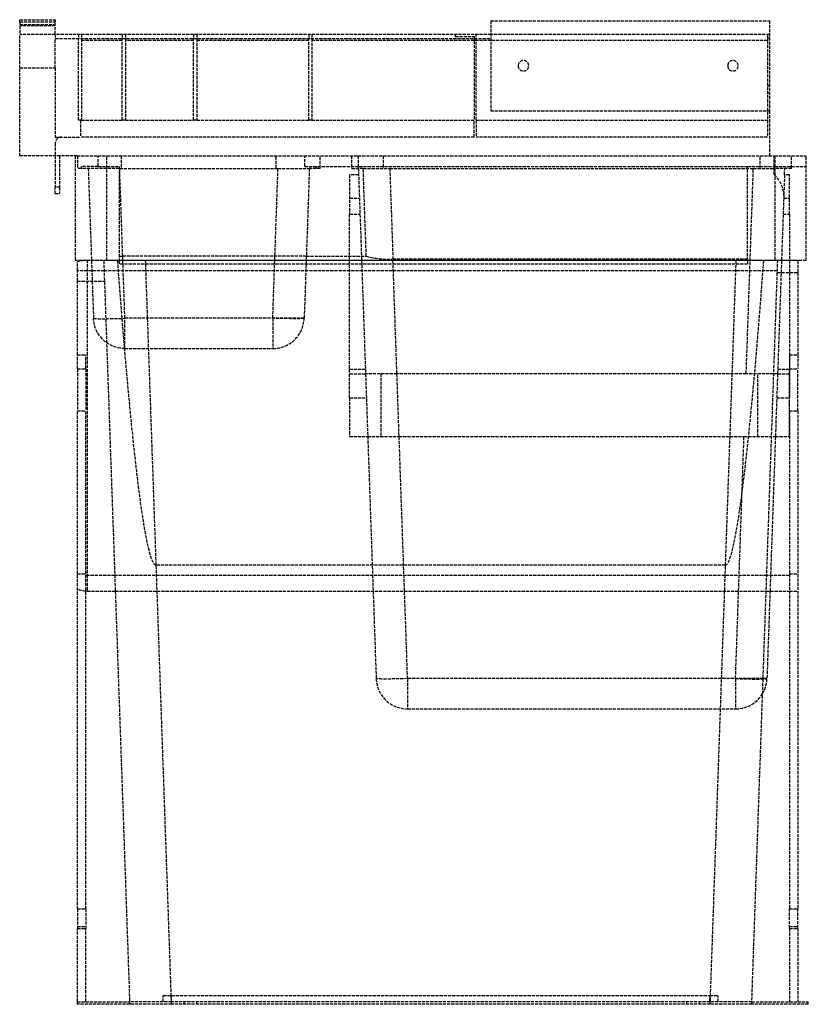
# Model space of a CAD drawing. Header units: millimetres. Extents: x -378 to -1, y 0 to 470.
import ezdxf

# ---------------------------------------------------------------- set-up
doc = ezdxf.new("R2010")
doc.units = ezdxf.units.MM
doc.header["$LTSCALE"] = 10
doc.linetypes.add('ALLCAD_Strich', pattern=[0.2, 0.15, -0.05])
doc.layers.add('BESCH_KONT_sich_schn_seit_2d', color=160, linetype='Continuous')

msp = doc.modelspace()

# ---------------------------------------------------------------- linework, layer by layer
at = {"layer": 'BESCH_KONT_sich_schn_seit_2d', "linetype": 'ALLCAD_Strich', "extrusion": (-1.09476e-47, 1, -2.22045e-16)}
for p, q in [((-377.53, 470), (-377.53, 469.99)), ((-377.53, 470), (-360.53, 470)), ((-377.53, 469), (-377.53, 469.99)), ((-377.53, 469.99), (-360.53, 469.99)), ((-377.53, 469), (-377.53, 463)), ((-377.53, 469), (-360.53, 469)), ((-377.53, 467.63), (-360.53, 467.63)), ((-360.53, 467), (-377.53, 467)), ((-360.53, 469.99), (-360.53, 470)), ((-360.53, 469.99), (-360.53, 469)), ((-360.53, 463), (-360.53, 469)), ((-152.53, 469.5), (-19.53, 469.5)), ((-152.53, 469.5), (-152.53, 426.5)), ((-19.53, 469.5), (-19.53, 426.5)), ((-377.53, 447), (-377.53, 463)), ((-360.53, 463), (-377.53, 463)), ((-152.53, 463), (-360.53, 463)), ((-360.53, 463), (-360.53, 461)), ((-360.53, 447), (-360.53, 461)), ((-360.53, 461), (-152.53, 461)), ((-349.53, 463), (-349.53, 461)), ((-349.53, 422), (-349.53, 461)), ((-348.03, 463), (-348.03, 461)), ((-348.03, 461), (-348.03, 422)), ((-328.53, 463), (-328.53, 461)), ((-328.53, 422), (-328.53, 461)), ((-327.03, 463), (-327.03, 461)), ((-327.03, 461), (-327.03, 422)), ((-294.53, 463), (-294.53, 461)), ((-294.53, 422), (-294.53, 461)), ((-293.03, 463), (-293.03, 461)), ((-293.03, 461), (-293.03, 422)), ((-239.53, 463), (-239.53, 461)), ((-239.53, 422), (-239.53, 461)), ((-238.03, 463), (-238.03, 461)), ((-238.03, 461), (-238.03, 422)), ((-169.53, 463), (-169.53, 462)), ((-169.53, 462), (-160.53, 462)), ((-160.53, 462), (-160.53, 460)), ((-159.53, 460), (-159.53, 463)), ((-19.53, 463), (-152.53, 463)), ((-20.53, 463), (-20.53, 460)), ((-19.53, 461.19), (-20.53, 461.19)), ((-328.53, 460), (-348.03, 460)), ((-294.53, 460), (-327.03, 460)), ((-239.53, 460), (-293.03, 460)), ((-160.53, 460), (-238.03, 460)), ((-159.53, 460), (-160.53, 460)), ((-160.53, 460), (-160.53, 422)), ((-159.53, 422), (-159.53, 460)), ((-20.53, 460), (-159.53, 460)), ((-20.53, 460), (-20.53, 422)), ((-377.53, 405), (-377.53, 447)), ((-377.53, 447), (-360.53, 447)), ((-360.53, 447), (-360.53, 414)), ((-20.53, 438.62), (-19.53, 438.62)), ((-19.53, 435), (-20.53, 435)), ((-152.53, 426.5), (-19.53, 426.5)), ((-19.53, 426.5), (-19.53, 405)), ((-348.03, 422), (-349.53, 422)), ((-348.53, 422), (-348.53, 414)), ((-348.03, 422), (-328.53, 422)), ((-327.03, 422), (-328.53, 422)), ((-327.03, 422), (-294.53, 422)), ((-293.03, 422), (-294.53, 422)), ((-293.03, 422), (-239.53, 422)), ((-238.03, 422), (-239.53, 422)), ((-238.03, 422), (-160.53, 422)), ((-160.53, 414), (-160.53, 422)), ((-159.53, 422), (-159.53, 414)), ((-159.53, 422), (-20.53, 422)), ((-20.53, 422), (-20.53, 414)), ((-360.53, 414), (-348.53, 414)), ((-160.53, 414), (-348.53, 414)), ((-20.53, 414), (-159.53, 414)), ((-360.53, 411), (-360.53, 405)), ((-350.1, 405), (-377.53, 405)), ((-360.53, 405), (-360.53, 390)), ((-358.53, 405), (-358.53, 390)), ((-350.97, 405), (-350.97, 355)), ((-350.1, 405), (-335.97, 405)), ((-350, 405), (-350, 399)), ((-340.03, 400), (-340.03, 405)), ((-335.97, 355), (-335.97, 405)), ((-335.97, 405), (-17.03, 405)), ((-329, 405), (-329, 399)), ((-255, 399), (-255, 405)), ((-241.4, 400), (-241.4, 405)), ((-234, 399), (-234, 405)), ((-216.03, 405), (-215.86, 400)), ((-204.03, 405), (-204.03, 399)), ((-24.03, 399), (-24.03, 405)), ((-17.28, 396.04), (-17.28, 405)), ((-17.03, 405), (-17.03, 355)), ((-17.03, 405), (-2.03, 405)), ((-9.03, 399), (-9.03, 405)), ((-2.03, 355), (-2.03, 405)), ((-340.03, 400), (-348.06, 400)), ((-340.03, 400), (-335.97, 400)), ((-335.97, 400), (-330, 400)), ((-330, 400), (-330, 355)), ((-241.4, 400), (-30, 400)), ((-30, 355), (-30, 400)), ((-30, 400), (-17.03, 400)), ((-17.03, 400), (-2.03, 400)), ((-348.07, 399), (-350, 399)), ((-330, 399), (-348.07, 399)), ((-344.79, 399), (-342.29, 327.48)), ((-329.8, 399), (-330, 399)), ((-329.8, 399), (-254.2, 399)), ((-328.34, 357.09), (-329.8, 399)), ((-256.7, 327.48), (-254.2, 399)), ((-254.2, 399), (-239.21, 399)), ((-239.21, 399), (-240.67, 357.09)), ((-235.93, 399), (-239.21, 399)), ((-234, 399), (-235.93, 399)), ((-220.03, 396), (-220.03, 377.12)), ((-215.72, 396), (-220.03, 396)), ((-213.52, 399), (-215.98, 399)), ((-215.82, 399), (-207.32, 155.48)), ((-213.52, 399), (-200.83, 399)), ((-212.05, 357.09), (-213.52, 399)), ((-200.83, 399), (-199.32, 355.62)), ((-200.83, 399), (-27.23, 399)), ((-30.65, 301), (-27.23, 399)), ((-27.23, 399), (-17.28, 399)), ((-9.03, 399), (-17.28, 399)), ((-10.03, 396), (-12.35, 396)), ((-10.03, 377.12), (-10.03, 396)), ((-358.53, 390), (-360.53, 390)), ((-360.53, 387), (-360.53, 390)), ((-360.53, 387), (-358.53, 387)), ((-358.53, 390), (-358.53, 387)), ((-220.03, 384.88), (-215.33, 384.88)), ((-12.74, 384.75), (-19.29, 197.25)), ((-12.73, 384.88), (-10.03, 384.88)), ((-220.03, 377.12), (-215.06, 377.12)), ((-220.03, 289.53), (-220.03, 377.12)), ((-13.01, 377.12), (-10.03, 377.12)), ((-10.03, 377.12), (-10.03, 289.53)), ((-335.97, 355), (-350.97, 355)), ((-350, 350.14), (-350, 354.25)), ((-345.3, 355.25), (-345.3, 197.25)), ((-345.3, 355.25), (-330, 355.25)), ((-337.4, 355), (-325, 0)), ((-17.03, 355), (-335.97, 355)), ((-330, 357.09), (-328.34, 357.09)), ((-330, 355.25), (-30, 355.25)), ((-330, 355), (-330, 353.26)), ((-30, 353.26), (-330, 353.26)), ((-327.3, 327.48), (-328.34, 357.09)), ((-240.67, 357.09), (-328.34, 357.09)), ((-305.01, 0), (-317.41, 355)), ((-240.67, 357.09), (-241.71, 327.48)), ((-240.67, 357.09), (-212.05, 357.09)), ((-30, 355.62), (-199.32, 355.62)), ((-192.33, 155.48), (-199.32, 355.62)), ((-35.59, 355), (-47.99, 0)), ((-30, 355.25), (-6, 355.25)), ((-30, 355), (-30, 353.26)), ((-28, 0), (-15.6, 355)), ((-2.03, 355), (-17.03, 355)), ((-6, 355.25), (-6, 355)), ((-6, 355), (-6, 349.3)), ((-337.23, 350.14), (-350, 350.14)), ((-350, 345.25), (-350, 350.14)), ((-337.23, 350.34), (-15.77, 350.34)), ((-15.8, 349.3), (-6, 349.3)), ((-6, 349.3), (-6, 310.01)), ((-350, 345.25), (-337.06, 345.25)), ((-350, 310.01), (-350, 345.25)), ((-241.71, 327.48), (-327.3, 327.48)), ((-327.3, 313), (-327.3, 327.48)), ((-256.7, 327.48), (-256.7, 313)), ((-327.3, 313), (-256.7, 313)), ((-350, 310.01), (-346, 310.01)), ((-350, 303.36), (-350, 310.01)), ((-346, 303.36), (-346, 310.01)), ((-10, 310.01), (-10, 303.36)), ((-10, 310.01), (-6, 310.01)), ((-6, 310.01), (-6, 303.36)), ((-350, 303.36), (-346, 303.36)), ((-350, 303.36), (-350, 283.28)), ((-346, 303.36), (-346, 283.28)), ((-220.03, 303.22), (-212.48, 303.22)), ((-220.03, 301), (-212.4, 301)), ((-197.41, 301), (-212.4, 301)), ((-205.03, 301), (-205.03, 271)), ((-30.65, 301), (-197.41, 301)), ((-15.66, 301), (-30.65, 301)), ((-25.03, 271), (-25.03, 301)), ((-15.66, 301), (-10.03, 301)), ((-15.59, 303.22), (-10.03, 303.22)), ((-10, 303.36), (-6, 303.36)), ((-10, 283.28), (-10, 303.36)), ((-6, 283.28), (-6, 303.36)), ((-220.03, 289.53), (-212, 289.53)), ((-220.03, 289.53), (-220.03, 271)), ((-16.06, 289.53), (-10.03, 289.53)), ((-10.03, 271), (-10.03, 289.53)), ((-350, 283.28), (-346, 283.28)), ((-350, 45.52), (-350, 283.28)), ((-346, 45.52), (-346, 283.28)), ((-10, 283.28), (-6, 283.28)), ((-10, 283.28), (-10, 45.52)), ((-6, 283.28), (-6, 45.52)), ((-220.03, 271), (-211.35, 271)), ((-211.35, 271), (-196.36, 271)), ((-196.36, 271), (-31.7, 271)), ((-35.74, 155.48), (-31.7, 271)), ((-31.7, 271), (-16.71, 271)), ((-16.71, 271), (-10.03, 271)), ((-40.67, 209.55), (-312.33, 209.55)), ((-350, 205.46), (-346, 205.46)), ((-332.15, 204.75), (-346, 204.75)), ((-20.85, 204.75), (-332.15, 204.75)), ((-10, 204.75), (-20.85, 204.75)), ((-10, 205.46), (-6, 205.46)), ((-345.3, 197.25), (-331.89, 197.25)), ((-331.89, 197.25), (-21.11, 197.25)), ((-21.11, 197.25), (-10, 197.25)), ((-19.29, 197.25), (-20.75, 155.48)), ((-10, 197.25), (-6, 197.25)), ((-22.57, 155.48), (-192.33, 155.48)), ((-192.33, 155.48), (-192.33, 141)), ((-35.74, 155.48), (-35.74, 141)), ((-20.75, 155.48), (-22.57, 155.48)), ((-192.33, 141), (-35.74, 141)), ((-350, 45.52), (-350, 36.25)), ((-350, 45.52), (-346, 45.52)), ((-346, 45.52), (-346, 36.25)), ((-10, 36.25), (-10, 45.52)), ((-10, 45.52), (-6, 45.52)), ((-6, 36.25), (-6, 45.52)), ((-350, 37.17), (-346, 37.17)), ((-350, 1.25), (-350, 36.25)), ((-350, 36.25), (-346, 36.25)), ((-346, 1.25), (-346, 36.25)), ((-10, 37.17), (-6, 37.17)), ((-10, 36.25), (-10, 1.25)), ((-10, 36.25), (-6, 36.25)), ((-6, 36.25), (-6, 1.25)), ((-350, 1.25), (-325.04, 1.25)), ((-350, 0), (-350, 1.25)), ((-325, 0), (-350, 0)), ((-309, 1.25), (-325.04, 1.25)), ((-305.01, 0), (-325, 0)), ((-309, 1.25), (-309, 4.25)), ((-305.06, 1.25), (-305.06, 4.25)), ((-305.01, 1.25), (-305.01, 4.25)), ((-305.01, 4.25), (-47.99, 4.25)), ((-47.99, 1.25), (-305.01, 1.25)), ((-47.99, 0), (-305.01, 0)), ((-299, 0), (-299, 1.25)), ((-293, 0), (-293, 1.25)), ((-59, 0), (-59, 1.25)), ((-53, 0), (-53, 1.25)), ((-47.99, 1.25), (-47.99, 4.25)), ((-28, 0), (-47.99, 0)), ((-47.94, 1.25), (-47.94, 4.25)), ((-44, 1.25), (-44, 4.25)), ((-27.96, 1.25), (-44, 1.25)), ((-1, 0), (-28, 0)), ((-27.96, 1.25), (-1, 1.25)), ((-1, 0), (-1, 1.25)), ((-1, 0.01), (-0.99, 0.01)), ((-1, 0.01), (-0.99, 0.01)), ((-1, 0.01), (-0.99, 0.01)), ((-0.99, 0.01), (-1, 0.01)), ((-1, 0.01), (-0.99, 0.01)), ((-1, 0.01), (-0.99, 0.01)), ((-1, 0.01), (-0.99, 0.01)), ((-1, 0.01), (-0.99, 0.01)), ((-1, 0.01), (-0.99, 0.01)), ((-1, 0), (-0.99, 0)), ((-1, 0), (-0.99, 0)), ((-1, 0), (-0.99, 0)), ((-1, 0), (-0.99, 0)), ((-1, 0), (-0.99, 0)), ((-1, 0), (-0.99, 0)), ((-0.99, 0.01), (-0.99, 0.01)), ((-0.99, 0), (-0.99, 0.01)), ((-0.99, 0), (-0.99, 0))]:
    msp.add_line(p, q, dxfattribs=at)
at = {"layer": 'BESCH_KONT_sich_schn_seit_2d', "linetype": 'ALLCAD_Strich', "extrusion": (-2.22045e-16, -2.22045e-16, -1)}
for centre in [(137, 448), (37, 448)]:
    msp.add_circle(centre, 2.5, dxfattribs=at)
at = {"layer": 'BESCH_KONT_sich_schn_seit_2d', "linetype": 'ALLCAD_Strich'}
for centre, radius, start, end in [((-357.53, 411), 3, 90, 180), ((-256.7, 328), 15, 270, 358), ((-192.33, 156), 15, 182, 270), ((-35.74, 156), 15, 329.4477, 358), ((-35.74, 156), 15, 270, 329.4477)]:
    msp.add_arc(centre, radius, start, end, dxfattribs=at)
at = {"layer": 'BESCH_KONT_sich_schn_seit_2d', "linetype": 'ALLCAD_Strich', "extrusion": (-2.22045e-16, -2.22045e-16, -1)}
for centre, start, end in [((27.73, 385.28), 134.1598, 182), ((327.3, 328), 270, 358)]:
    msp.add_arc(centre, 15, start, end, dxfattribs=at)
for centre, major_axis, ratio, start_param, end_param in [((-329, 147.27), (0, 601.36), 0.034921, -1.1389, -1.137068), ((-255, 147.27), (0, 601.36), 0.034921, 1.137068, 1.1389), ((-345.3, 354.25), (4.7, 0), 0.212557, -3.141593, -2.293903), ((-345.3, 354.25), (4.7, 0), 0.212557, -2.293903, -1.570796), ((-332.32, 782.62), (20.01, -573.07), 0.034878, 0.001218, 0.729691), ((-256.7, 328), (14.99, -0.52), 0.034878, 0, 1.569578), ((-345.3, 198.51), (-4.7, 0), 0.267949, -1.421304, 0), ((-345.3, 198.51), (-4.7, 0), 0.267949, -1.570796, -1.421304), ((-192.33, 156), (-14.99, -0.52), 0.034878, -1.569578, 0)]:
    msp.add_ellipse(centre, major_axis=major_axis, ratio=ratio, start_param=start_param, end_param=end_param, dxfattribs=at)
at = {"layer": 'BESCH_KONT_sich_schn_seit_2d', "linetype": 'ALLCAD_Strich'}
for centre, major_axis, ratio, start_param, end_param in [((-199.41, 358.78), (15.01, -0.02), 0.210982, -2.572284, -1.56436), ((-20.68, 782.62), (20.01, 573.07), 0.034878, -3.140375, -2.411902), ((-327.3, 328), (-14.99, -0.52), 0.034878, 0, 1.569578), ((-35.74, 156), (14.99, -0.52), 0.034878, -1.569578, 0)]:
    msp.add_ellipse(centre, major_axis=major_axis, ratio=ratio, start_param=start_param, end_param=end_param, dxfattribs=at)
for points, knots in [([(-219.03, 405), (-219.03, 404.14), (-219.03, 403.28), (-219.03, 402.42), (-219.03, 401.28), (-219.03, 400.14), (-219.03, 399)], [-2.101932, -2.101932, -2.101932, -2.101932, -1.8431983, -1.8431983, -1.8431983, -1.5013153, -1.5013153, -1.5013153, -1.5013153]), ([(-219.03, 399), (-219.03, 399), (-218.75, 399), (-217.69, 399), (-216.94, 399), (-215.98, 399)], [0, 0, 0, 0, 0.5019212, 0.5019212, 0.9763269, 0.9763269, 0.9763269, 0.9763269]), ([(-309, 4.25), (-309, 4.25), (-308.98, 4.25), (-308.89, 4.25), (-308.77, 4.25), (-308.63, 4.25), (-308.43, 4.25), (-308.23, 4.25), (-307.96, 4.25), (-307.71, 4.25), (-307.38, 4.25), (-307.09, 4.25), (-306.7, 4.25), (-306.38, 4.25), (-305.97, 4.25), (-305.54, 4.25), (-305.19, 4.25), (-305.01, 4.25)], [-3.926382, -3.926382, -3.926382, -3.926382, -3.795584, -3.664785, -3.599386, -3.468588, -3.403189, -3.272391, -3.206992, -3.076194, -3.010794, -2.879996, -2.814597, -2.683799, -2.6184, -2.487602, -2.356803, -2.356803, -2.356803, -2.356803]), ([(-305.01, 1.25), (-305.19, 1.25), (-305.54, 1.25), (-305.97, 1.25), (-306.38, 1.25), (-306.7, 1.25), (-307.09, 1.25), (-307.38, 1.25), (-307.71, 1.25), (-307.96, 1.25), (-308.23, 1.25), (-308.43, 1.25), (-308.63, 1.25), (-308.77, 1.25), (-308.89, 1.25), (-308.98, 1.25), (-309, 1.25), (-309, 1.25)], [2.356803, 2.356803, 2.356803, 2.356803, 2.487602, 2.6184, 2.683799, 2.814597, 2.879996, 3.010794, 3.076194, 3.206992, 3.272391, 3.403189, 3.468588, 3.599386, 3.664785, 3.795584, 3.926382, 3.926382, 3.926382, 3.926382]), ([(-47.99, 4.25), (-47.81, 4.25), (-47.46, 4.25), (-47.03, 4.25), (-46.62, 4.25), (-46.3, 4.25), (-45.91, 4.25), (-45.62, 4.25), (-45.29, 4.25), (-45.04, 4.25), (-44.77, 4.25), (-44.57, 4.25), (-44.37, 4.25), (-44.23, 4.25), (-44.11, 4.25), (-44.02, 4.25), (-44, 4.25), (-44, 4.25)], [-3.926382, -3.926382, -3.926382, -3.926382, -3.795584, -3.664785, -3.599386, -3.468588, -3.403189, -3.272391, -3.206992, -3.076194, -3.010794, -2.879996, -2.814597, -2.683799, -2.6184, -2.487602, -2.356803, -2.356803, -2.356803, -2.356803]), ([(-44, 1.25), (-44, 1.25), (-44.02, 1.25), (-44.11, 1.25), (-44.23, 1.25), (-44.37, 1.25), (-44.57, 1.25), (-44.77, 1.25), (-45.04, 1.25), (-45.29, 1.25), (-45.62, 1.25), (-45.91, 1.25), (-46.3, 1.25), (-46.62, 1.25), (-47.03, 1.25), (-47.46, 1.25), (-47.81, 1.25), (-47.99, 1.25)], [2.356803, 2.356803, 2.356803, 2.356803, 2.487602, 2.6184, 2.683799, 2.814597, 2.879996, 3.010794, 3.076194, 3.206992, 3.272391, 3.403189, 3.468588, 3.599386, 3.664785, 3.795584, 3.926382, 3.926382, 3.926382, 3.926382])]:
    msp.add_open_spline(points, degree=3, knots=knots, dxfattribs=at)
for points in [[(-215.98, 399), (-215.99, 399.33), (-215.99, 399.67), (-215.99, 400)], [(-12.34, 396.04), (-12.48, 392.28), (-12.61, 388.52), (-12.74, 384.75)], [(-12.34, 396.04), (-12.31, 397.03), (-12.28, 398.01), (-12.24, 399)]]:
    msp.add_open_spline(points, degree=3, dxfattribs=at)

doc.saveas('drawing.dxf')
